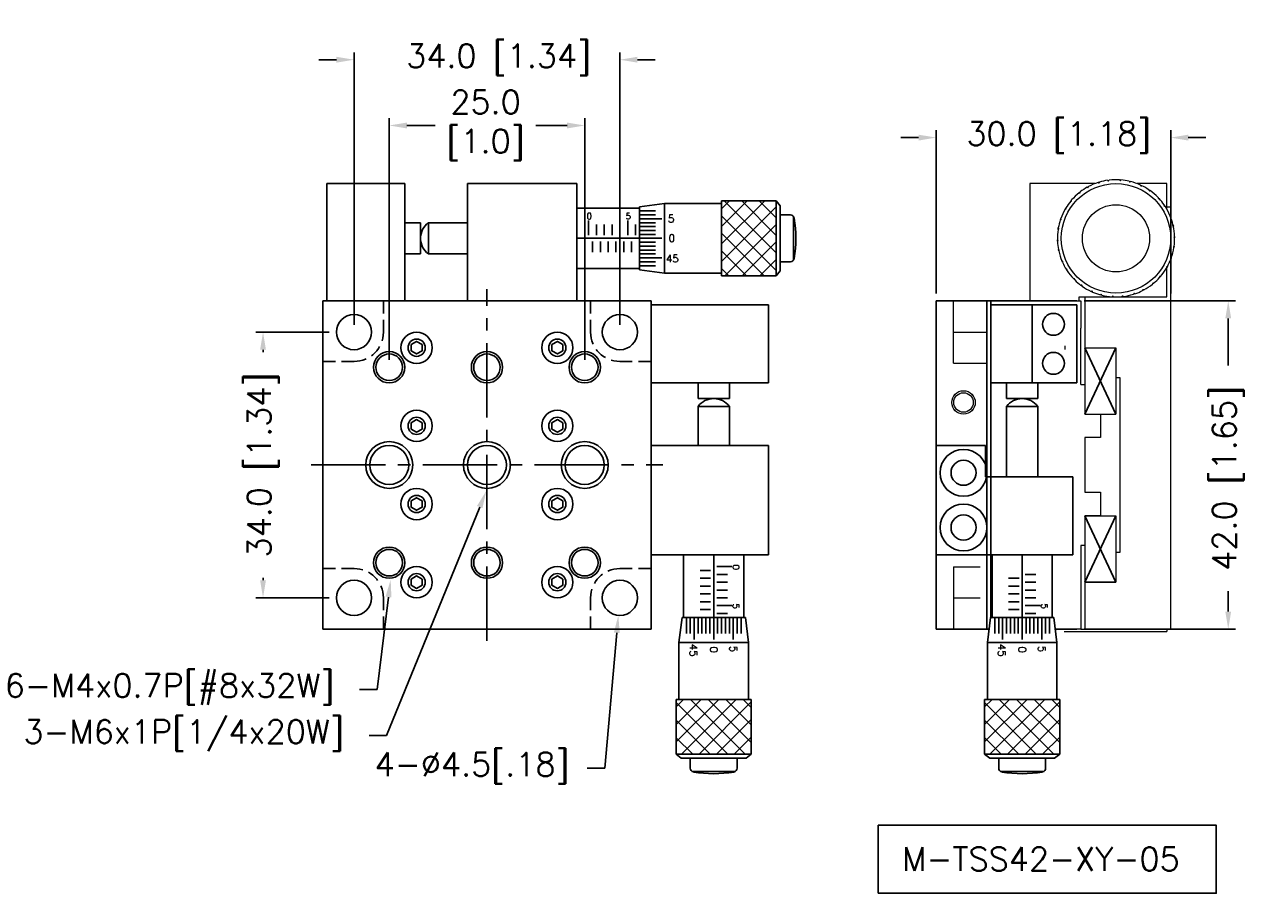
# Model space of a CAD drawing. Extents: x 39 to 322, y 106 to 219.
# Tile 1 of 2: x 39 to 197, y 106 to 217. Entities that reach past the tile are written whole.
import ezdxf

# ---------------------------------------------------------------- set-up
doc = ezdxf.new("R2010")
doc.units = 0
doc.header["$LTSCALE"] = 0.5
doc.header["$MEASUREMENT"] = 0
doc.linetypes.add('CENTER2', pattern=[28.575, 19.05, -3.175, 3.175, -3.175])
doc.linetypes.add('DASHED2', pattern=[9.525, 6.35, -3.175])
doc.layers.get('0').update_dxf_attribs({"linetype": 'CONTINUOUS'})
doc.layers.get('Defpoints').update_dxf_attribs({"linetype": 'CONTINUOUS'})
doc.layers.add('圖框', color=7, linetype='CONTINUOUS')
doc.layers.add('外形輪廓', color=7, linetype='CONTINUOUS')
doc.styles.get("Standard").update_dxf_attribs({"font": 'romans.shx', "bigfont": 'stsl.shx'})
doc.styles.add('STSL', font='romans.shx', dxfattribs={"bigfont": 'stsl.shx'})
doc.dimstyles.new('11', dxfattribs={"dimscale": 1.5, "dimtxt": 2, "dimasz": 1.5, "dimexe": 0.625, "dimexo": 0.625, "dimgap": 1, "dimtad": 0, "dimtih": 1, "dimtoh": 1, "dimdec": 1, "dimzin": 1, "dimdsep": 46, "dimtxsty": 'STSL', "dimcen": 0, "dimadec": 1, "dimazin": 0, "dimtfac": 1, "dimtdec": 1, "dimtofl": 0, "dimtmove": 0, "dimatfit": 3, "dimfxl": 0, "dimtolj": 1, "dimtzin": 0, "dimarcsym": 0})

# ---------------------------------------------------------------- blocks, each defined once
blk = doc.blocks.new('*D7')
at = {"layer": 'Defpoints', "color": 0}
for p in [(85.29, 204.43), (85.29, 173.49), (110.29, 173.49)]:
    blk.add_point(p, dxfattribs=at)
at = {"layer": '外形輪廓', "color": 0, "lineweight": -2}
for p, q in [((85.29, 174.43), (85.29, 205.37)), ((87.54, 204.43), (91.18, 204.43)), ((108.04, 204.43), (104.04, 204.43)), ((110.29, 174.43), (110.29, 205.37))]:
    blk.add_line(p, q, dxfattribs=at)
at = {"layer": '外形輪廓', "color": 0}
for points in [[(87.54, 204.8), (87.54, 204.05), (85.29, 204.43)], [(108.04, 204.8), (108.04, 204.05), (110.29, 204.43)]]:
    blk.add_solid(points, dxfattribs=at)
at = {"layer": '外形輪廓', "color": 0, "insert": (97.61, 204.43), "char_height": 3, "attachment_point": 5, "style": 'STSL'}
blk.add_mtext('\\A1;25.0\\P[1.0]', dxfattribs=at)
blk = doc.blocks.new('*D8')
at = {"layer": 'Defpoints', "color": 0}
for p in [(85.88, 149.7), (85.47, 146.32)]:
    blk.add_point(p, dxfattribs=at)
at = {"layer": '外形輪廓', "color": 0, "lineweight": -2}
for p, q in [((83.75, 132.28), (85.2, 144.09)), ((81.5, 132.28), (83.75, 132.28))]:
    blk.add_line(p, q, dxfattribs=at)
at = {"layer": '外形輪廓', "color": 0}
blk.add_solid([(84.82, 144.14), (85.57, 144.04), (85.47, 146.32)], dxfattribs=at)
at = {"layer": '外形輪廓', "color": 0, "insert": (57.21, 132.28), "char_height": 3, "attachment_point": 5, "style": 'STSL'}
blk.add_mtext('\\A1;6-M4x0.7P[#8x32W]', dxfattribs=at)
blk = doc.blocks.new('*D9')
at = {"layer": 'Defpoints', "color": 0}
for p in [(99.97, 163.25), (97.71, 157.69)]:
    blk.add_point(p, dxfattribs=at)
at = {"layer": '外形輪廓', "color": 0, "lineweight": -2}
for p, q in [((84.96, 126.36), (96.86, 155.6)), ((82.71, 126.36), (84.96, 126.36))]:
    blk.add_line(p, q, dxfattribs=at)
at = {"layer": '外形輪廓', "color": 0}
blk.add_solid([(96.51, 155.74), (97.21, 155.46), (97.71, 157.69)], dxfattribs=at)
at = {"layer": '外形輪廓', "color": 0, "insert": (59, 126.36), "char_height": 3, "attachment_point": 5, "style": 'STSL'}
blk.add_mtext('\\A1;3-M6x1P[1/4x20W]', dxfattribs=at)
blk = doc.blocks.new('*D10')
at = {"layer": 'Defpoints', "color": 0}
for p in [(69.15, 177.99), (78.54, 177.99), (78.54, 143.99)]:
    blk.add_point(p, dxfattribs=at)
at = {"layer": '外形輪廓', "color": 0, "lineweight": -2}
for p, q in [((77.61, 177.99), (68.21, 177.99)), ((69.15, 175.74), (69.15, 175.42)), ((69.15, 146.24), (69.15, 146.56)), ((77.61, 143.99), (68.21, 143.99))]:
    blk.add_line(p, q, dxfattribs=at)
at = {"layer": '外形輪廓', "color": 0}
for points in [[(68.77, 175.74), (69.52, 175.74), (69.15, 177.99)], [(68.77, 146.24), (69.52, 146.24), (69.15, 143.99)]]:
    blk.add_solid(points, dxfattribs=at)
at = {"layer": '外形輪廓', "color": 0, "insert": (69.15, 160.99), "char_height": 3, "attachment_point": 5, "rotation": 90, "style": 'STSL'}
blk.add_mtext('\\A1;34.0 [1.34]', dxfattribs=at)
blk = doc.blocks.new('*D11')
at = {"layer": 'Defpoints', "color": 0}
for p in [(114.99, 146.23), (114.59, 141.75)]:
    blk.add_point(p, dxfattribs=at)
at = {"layer": '外形輪廓', "color": 0, "lineweight": -2}
for p, q in [((112.86, 122.19), (114.4, 139.51)), ((110.61, 122.19), (112.86, 122.19))]:
    blk.add_line(p, q, dxfattribs=at)
at = {"layer": '外形輪廓', "color": 0}
blk.add_solid([(114.02, 139.54), (114.77, 139.48), (114.59, 141.75)], dxfattribs=at)
at = {"layer": '外形輪廓', "color": 0, "insert": (95.89, 122.19), "char_height": 3, "attachment_point": 5, "style": 'STSL'}
blk.add_mtext('\\A1;4-∅4.5[.18]', dxfattribs=at)
blk = doc.blocks.new('*D13')
at = {"layer": 'Defpoints', "color": 0}
for p in [(173.24, 181.99), (192.6, 181.99), (173.24, 139.99)]:
    blk.add_point(p, dxfattribs=at)
at = {"layer": '外形輪廓', "color": 0, "lineweight": -2}
for p, q in [((174.18, 181.99), (193.54, 181.99)), ((192.6, 179.74), (192.6, 173.71)), ((192.6, 142.24), (192.6, 144.85)), ((174.18, 139.99), (193.54, 139.99))]:
    blk.add_line(p, q, dxfattribs=at)
at = {"layer": '外形輪廓', "color": 0}
for points in [[(192.22, 179.74), (192.97, 179.74), (192.6, 181.99)], [(192.22, 142.24), (192.97, 142.24), (192.6, 139.99)]]:
    blk.add_solid(points, dxfattribs=at)
at = {"layer": '外形輪廓', "color": 0, "insert": (192.6, 159.28), "char_height": 3, "attachment_point": 5, "rotation": 90, "style": 'STSL'}
blk.add_mtext('\\A1;42.0 [1.65]', dxfattribs=at)
blk = doc.blocks.new('*D16')
at = {"layer": 'Defpoints', "color": 0}
for p in [(80.79, 212.84), (80.79, 177.99), (114.79, 177.99)]:
    blk.add_point(p, dxfattribs=at)
at = {"layer": '外形輪廓', "color": 0, "lineweight": -2}
for p, q in [((78.54, 212.84), (76.29, 212.84)), ((80.79, 178.93), (80.79, 213.78)), ((114.79, 178.93), (114.79, 213.78)), ((117.04, 212.84), (119.29, 212.84))]:
    blk.add_line(p, q, dxfattribs=at)
at = {"layer": '外形輪廓', "color": 0}
for points in [[(78.54, 213.22), (78.54, 212.47), (80.79, 212.84)], [(117.04, 213.22), (117.04, 212.47), (114.79, 212.84)]]:
    blk.add_solid(points, dxfattribs=at)
at = {"layer": '外形輪廓', "color": 0, "insert": (99.29, 212.84), "char_height": 3, "attachment_point": 5, "style": 'STSL'}
blk.add_mtext('\\A1;34.0 [1.34]', dxfattribs=at)
blk = doc.blocks.new('*D23')
at = {"layer": 'Defpoints', "color": 0}
for p in [(155.24, 202.88), (155.24, 181.99), (185.24, 181.99)]:
    blk.add_point(p, dxfattribs=at)
at = {"layer": '外形輪廓', "color": 0, "lineweight": -2}
for p, q in [((152.99, 202.88), (150.74, 202.88)), ((155.24, 182.93), (155.24, 203.81)), ((185.24, 182.93), (185.24, 203.81)), ((187.49, 202.88), (189.74, 202.88))]:
    blk.add_line(p, q, dxfattribs=at)
at = {"layer": '外形輪廓', "color": 0}
for points in [[(152.99, 203.25), (152.99, 202.5), (155.24, 202.88)], [(187.49, 203.25), (187.49, 202.5), (185.24, 202.88)]]:
    blk.add_solid(points, dxfattribs=at)
at = {"layer": '外形輪廓', "color": 0, "insert": (170.93, 202.88), "char_height": 3, "attachment_point": 5, "style": 'STSL'}
blk.add_mtext('\\A1;30.0 [1.18]', dxfattribs=at)

msp = doc.modelspace()

# ---------------------------------------------------------------- hatches: boundary and pattern name
at = {"layer": '外形輪廓'}
h = msp.add_hatch(dxfattribs=at)
h.set_pattern_fill('ANSI37', color=256, scale=0.5, style=0)
h.set_pattern_definition([(45, (-153.2857, 54.1227), (-1.122532, 1.122532), []), (135, (-153.2857, 54.1227), (-1.122532, -1.122532), [])])
h.paths.add_polyline_path([(134.79, 194.79), (127.79, 194.79), (127.79, 185.19), (134.79, 185.19)])
h = msp.add_hatch(dxfattribs=at)
h.set_pattern_fill('ANSI37', color=256, scale=0.5, angle=-90, style=0)
h.set_pattern_definition([(315, (-9.0757, 412.0711), (1.122532, 1.122532), []), (45, (-9.0757, 412.0711), (-1.122532, 1.122532), [])])
h.paths.add_polyline_path([(131.59, 123.99), (131.59, 130.99), (121.99, 130.99), (121.99, 123.99)])
h = msp.add_hatch(dxfattribs=at)
h.set_pattern_fill('ANSI37', color=256, scale=0.5, angle=-90, style=0)
h.set_pattern_definition([(315, (30.3751, 412.0711), (1.122532, 1.122532), []), (45, (30.3751, 412.0711), (-1.122532, 1.122532), [])])
h.paths.add_polyline_path([(171.04, 123.99), (171.04, 130.99), (161.44, 130.99), (161.44, 123.99)])

# ---------------------------------------------------------------- linework, layer by layer
at = {"color": 7, "linetype": 'Continuous', "lineweight": 15}
for p, q in [((167.24, 196.99), (167.24, 181.99)), ((175.55, 196.99), (167.24, 196.99)), ((174.57, 196.52), (174.73, 196.62)), ((177.18, 197.41), (177.36, 197.44)), ((179.93, 197.29), (180.11, 197.26)), ((184.74, 196.99), (180.94, 196.99)), ((184.74, 193.73), (184.74, 196.99)), ((172.46, 194.75), (172.57, 194.9)), ((182.45, 196.19), (182.61, 196.09)), ((184.41, 194.25), (184.52, 194.1)), ((185.24, 193.99), (184.74, 193.99)), ((185.24, 192.68), (185.24, 193.99)), ((171.13, 192.34), (171.18, 192.52)), ((185.53, 191.74), (185.58, 191.56)), ((174.2, 191.46), (174.2, 191.47)), ((170.76, 189.61), (170.75, 189.8)), ((185.67, 188.99), (185.65, 188.8)), ((171.4, 186.93), (171.32, 187.1)), ((185.24, 181.99), (185.24, 187.3)), ((184.81, 186.37), (184.72, 186.21)), ((184.74, 182.49), (184.74, 186.25)), ((184.74, 186.25), (184.74, 186.25)), ((172.97, 184.67), (172.83, 184.8)), ((183.06, 184.25), (182.92, 184.13)), ((173.54, 181.99), (173.54, 182.49)), ((173.54, 182.49), (178.24, 182.49)), ((174.24, 182.49), (174.24, 181.99)), ((175.25, 183.12), (175.08, 183.19)), ((177.93, 182.5), (177.74, 182.51)), ((178.24, 182.49), (184.74, 182.49)), ((180.66, 182.9), (180.48, 182.83)), ((155.24, 181.99), (157.44, 181.99)), ((155.24, 181.99), (155.24, 163.49)), ((157.44, 174.01), (157.44, 181.99)), ((157.44, 181.99), (161.74, 181.99)), ((161.74, 181.99), (161.74, 177.99)), ((161.74, 181.99), (162.24, 181.99)), ((162.24, 181.99), (162.24, 159.49)), ((162.24, 181.99), (173.74, 181.99)), ((173.74, 181.99), (173.74, 178.49)), ((185.24, 181.99), (174.24, 181.99)), ((174.24, 181.99), (174.24, 175.99)), ((185.24, 139.99), (185.24, 181.99)), ((157.44, 177.99), (161.74, 177.99)), ((173.74, 171.29), (173.74, 178.49)), ((171.74, 175.77), (171.74, 176.22)), ((174.24, 175.99), (178.24, 175.99)), ((174.24, 175.99), (174.24, 167.49)), ((178.24, 175.99), (178.24, 167.49)), ((157.44, 174.01), (161.74, 174.01)), ((161.74, 174.01), (161.74, 159.49)), ((173.74, 171.29), (174.24, 171.29)), ((178.24, 172.19), (178.74, 172.19)), ((178.74, 172.19), (178.74, 149.79)), ((174.24, 167.49), (178.24, 167.49)), ((176.24, 167.49), (176.24, 164.49)), ((174.24, 164.49), (174.24, 157.49)), ((176.24, 164.49), (174.24, 164.49)), ((174.24, 157.49), (176.24, 157.49)), ((176.24, 157.49), (176.24, 154.49)), ((176.24, 154.49), (174.24, 154.49)), ((174.24, 154.49), (174.24, 150.69)), ((174.24, 154.49), (178.24, 154.49)), ((174.24, 154.49), (174.24, 145.99)), ((178.24, 154.49), (178.24, 145.99)), ((174.24, 150.69), (173.74, 150.69)), ((173.74, 150.69), (173.74, 139.99)), ((155.24, 149.49), (155.24, 139.99)), ((178.24, 149.79), (178.24, 145.99)), ((178.74, 149.79), (178.24, 149.79)), ((157.44, 147.97), (160.87, 147.97)), ((157.44, 147.97), (157.44, 139.99)), ((174.24, 145.99), (174.24, 139.99)), ((178.24, 145.99), (174.24, 145.99)), ((174.24, 145.99), (178.24, 145.99)), ((155.24, 139.99), (157.44, 139.99)), ((157.44, 139.99), (160.87, 139.99)), ((173.74, 139.99), (171.62, 139.99)), ((171.62, 139.69), (184.74, 139.69)), ((173.74, 139.99), (174.24, 139.99)), ((174.24, 139.99), (185.24, 139.99)), ((184.74, 139.99), (184.74, 139.69))]:
    msp.add_line(p, q, dxfattribs=at)
for p, q in [((109.29, 186.14), (109.29, 193.84)), ((109.29, 193.84), (109.29, 186.14)), ((123.94, 149.49), (131.64, 149.49)), ((169.04, 121.79), (163.45, 121.79))]:
    msp.add_line(p, q)
at = {"color": 8, "linetype": 'Continuous', "lineweight": 15}
msp.add_line((157.44, 143.99), (160.87, 143.99), dxfattribs=at)
at = {"color": 7, "linetype": 'Continuous', "lineweight": 15}
for centre, radius in [((178.24, 189.99), 7), ((178.24, 189.99), 4.3), ((158.74, 168.99), 1.5), ((158.74, 168.99), 1.25)]:
    msp.add_circle(centre, radius, dxfattribs=at)
for start, end in [(119.4081, 127.4655), (107.7525, 117.9446), (98.2316, 106.289), (86.576, 96.7682), (77.0552, 85.1125), (65.3995, 75.5917), (55.8787, 63.9361), (128.929, 139.1211), (44.2231, 54.4152), (34.7022, 42.7596), (150.1054, 160.2976), (140.5846, 148.642), (23.0466, 33.2387), (161.761, 169.8184), (13.5257, 21.5831), (171.2819, 181.474), (1.8701, 12.0623), (182.9375, 190.9949), (340.6937, 350.8858), (352.3493, 0.4067), (192.4584, 202.6505), (204.114, 212.1714), (331.1728, 339.2302), (213.6348, 223.827), (319.5172, 329.7093), (225.2904, 233.3478), (234.8113, 245.0035), (298.3407, 308.5329), (309.9963, 318.0537), (246.4669, 254.5243), (255.9878, 266.1799), (267.6434, 275.7008), (277.1642, 287.3564), (288.8199, 296.8773)]:
    msp.add_arc((178.24, 189.99), 7.5, start, end, dxfattribs=at)
for centre, radius, start, end in [((163.74, 122.2), 0.5, 180, 258.9091), ((168.74, 122.2), 0.5, 281.0909, 0), ((166.24, 137.4), 15.91, 260.6096, 279.3904)]:
    msp.add_arc(centre, radius, start, end)
for points, knots in [([(174.56, 196.53), (174.58, 196.52), (174.62, 196.51), (174.66, 196.49), (174.68, 196.49)], [0, 0, 0, 0, 0.499989, 1, 1, 1, 1]), ([(174.68, 196.49), (174.68, 196.5), (174.69, 196.52), (174.71, 196.57), (174.72, 196.6), (174.73, 196.62)], [0, 0, 0, 0, 0.263094, 0.526188, 1, 1, 1, 1]), ([(175.96, 197.13), (175.96, 197.14), (176.03, 197.16), (176.09, 197.18), (176.15, 197.19)], [0, 0, 0, 0, 0.087077, 1, 1, 1, 1]), ([(175.96, 197.13), (175.97, 197.13), (175.99, 197.12), (176.03, 197.1), (176.07, 197.09), (176.09, 197.08)], [0, 0, 0, 0, 0.263094, 0.526188, 1, 1, 1, 1]), ([(176.09, 197.08), (176.1, 197.1), (176.11, 197.14), (176.13, 197.17), (176.14, 197.19)], [0, 0, 0, 0, 0.499989, 1, 1, 1, 1]), ([(177.17, 197.41), (177.19, 197.4), (177.22, 197.38), (177.25, 197.35), (177.26, 197.34)], [0, 0, 0, 0, 0.499989, 1, 1, 1, 1]), ([(177.26, 197.34), (177.27, 197.35), (177.29, 197.37), (177.32, 197.4), (177.35, 197.42), (177.36, 197.44)], [0, 0, 0, 0, 0.263094, 0.526188, 1, 1, 1, 1]), ([(178.69, 197.48), (178.7, 197.47), (178.72, 197.45), (178.75, 197.42), (178.78, 197.4), (178.79, 197.38)], [0, 0, 0, 0, 0.263094, 0.526188, 1, 1, 1, 1]), ([(178.69, 197.48), (178.7, 197.48), (178.76, 197.47), (178.83, 197.47), (178.89, 197.46)], [0, 0, 0, 0, 0.087077, 1, 1, 1, 1]), ([(178.79, 197.38), (178.81, 197.4), (178.84, 197.42), (178.87, 197.45), (178.88, 197.46)], [0, 0, 0, 0, 0.499989, 1, 1, 1, 1]), ([(179.92, 197.3), (179.93, 197.28), (179.95, 197.25), (179.97, 197.21), (179.98, 197.2)], [0, 0, 0, 0, 0.499989, 1, 1, 1, 1]), ([(179.98, 197.2), (180, 197.2), (180.02, 197.21), (180.06, 197.23), (180.09, 197.25), (180.11, 197.26)], [0, 0, 0, 0, 0.263094, 0.526188, 1, 1, 1, 1]), ([(181.37, 196.81), (181.37, 196.8), (181.38, 196.78), (181.4, 196.74), (181.42, 196.71), (181.43, 196.69)], [0, 0, 0, 0, 0.263094, 0.526188, 1, 1, 1, 1]), ([(181.37, 196.81), (181.37, 196.81), (181.43, 196.78), (181.49, 196.75), (181.55, 196.72)], [0, 0, 0, 0, 0.087077, 1, 1, 1, 1]), ([(181.43, 196.69), (181.45, 196.69), (181.48, 196.71), (181.52, 196.72), (181.54, 196.73)], [0, 0, 0, 0, 0.499989, 1, 1, 1, 1]), ([(172.57, 194.76), (172.57, 194.77), (172.57, 194.8), (172.57, 194.84), (172.57, 194.88), (172.57, 194.9)], [0, 0, 0, 0, 0.263094, 0.526188, 1, 1, 1, 1]), ([(173.53, 195.83), (173.54, 195.83), (173.59, 195.87), (173.64, 195.91), (173.69, 195.95)], [0, 0, 0, 0, 0.0870766, 1, 1, 1, 1]), ([(173.53, 195.83), (173.54, 195.83), (173.57, 195.83), (173.61, 195.83), (173.65, 195.82), (173.67, 195.82)], [0, 0, 0, 0, 0.263094, 0.526188, 1, 1, 1, 1]), ([(173.67, 195.82), (173.67, 195.84), (173.68, 195.88), (173.68, 195.92), (173.68, 195.94)], [0, 0, 0, 0, 0.499989, 1, 1, 1, 1]), ([(182.45, 196.2), (182.45, 196.18), (182.46, 196.14), (182.47, 196.1), (182.47, 196.08)], [0, 0, 0, 0, 0.499989, 1, 1, 1, 1]), ([(182.47, 196.08), (182.48, 196.08), (182.51, 196.08), (182.55, 196.09), (182.59, 196.09), (182.61, 196.09)], [0, 0, 0, 0, 0.263094, 0.526188, 1, 1, 1, 1]), ([(183.62, 195.22), (183.62, 195.21), (183.62, 195.19), (183.63, 195.14), (183.63, 195.11), (183.63, 195.08)], [0, 0, 0, 0, 0.263094, 0.526188, 1, 1, 1, 1]), ([(183.62, 195.22), (183.62, 195.22), (183.67, 195.17), (183.71, 195.12), (183.76, 195.08)], [0, 0, 0, 0, 0.087077, 1, 1, 1, 1]), ([(183.63, 195.08), (183.65, 195.08), (183.69, 195.08), (183.73, 195.08), (183.75, 195.08)], [0, 0, 0, 0, 0.499989, 1, 1, 1, 1]), ([(171.74, 193.73), (171.75, 193.73), (171.78, 193.79), (171.81, 193.85), (171.84, 193.9)], [0, 0, 0, 0, 0.087077, 1, 1, 1, 1]), ([(171.74, 193.73), (171.75, 193.73), (171.78, 193.74), (171.82, 193.76), (171.85, 193.77), (171.87, 193.78)], [0, 0, 0, 0, 0.263094, 0.526188, 1, 1, 1, 1]), ([(171.87, 193.78), (171.87, 193.8), (171.86, 193.84), (171.85, 193.88), (171.84, 193.89)], [0, 0, 0, 0, 0.499989, 1, 1, 1, 1]), ([(172.45, 194.75), (172.47, 194.76), (172.51, 194.76), (172.55, 194.76), (172.57, 194.76)], [0, 0, 0, 0, 0.499989, 1, 1, 1, 1]), ([(184.41, 194.26), (184.41, 194.24), (184.4, 194.2), (184.39, 194.16), (184.38, 194.14)], [0, 0, 0, 0, 0.499989, 1, 1, 1, 1]), ([(184.38, 194.14), (184.4, 194.14), (184.42, 194.13), (184.46, 194.12), (184.5, 194.11), (184.52, 194.1)], [0, 0, 0, 0, 0.263094, 0.526188, 1, 1, 1, 1]), ([(171.12, 192.34), (171.14, 192.35), (171.18, 192.36), (171.21, 192.38), (171.23, 192.39)], [0, 0, 0, 0, 0.499989, 1, 1, 1, 1]), ([(171.23, 192.39), (171.23, 192.4), (171.22, 192.42), (171.2, 192.47), (171.19, 192.5), (171.18, 192.52)], [0, 0, 0, 0, 0.2630941, 0.5261882, 1, 1, 1, 1]), ([(185.15, 192.93), (185.14, 192.92), (185.14, 192.89), (185.12, 192.85), (185.11, 192.82), (185.11, 192.79)], [0, 0, 0, 0, 0.263094, 0.526188, 1, 1, 1, 1]), ([(185.11, 192.79), (185.12, 192.79), (185.16, 192.77), (185.2, 192.76), (185.22, 192.75)], [0, 0, 0, 0, 0.499989, 1, 1, 1, 1]), ([(185.15, 192.93), (185.15, 192.92), (185.17, 192.86), (185.2, 192.8), (185.22, 192.74)], [0, 0, 0, 0, 0.087077, 1, 1, 1, 1]), ([(185.54, 191.75), (185.53, 191.73), (185.5, 191.7), (185.48, 191.66), (185.47, 191.65)], [0, 0, 0, 0, 0.499989, 1, 1, 1, 1]), ([(170.83, 191.13), (170.83, 191.13), (170.84, 191.2), (170.85, 191.27), (170.86, 191.33)], [0, 0, 0, 0, 0.087077, 1, 1, 1, 1]), ([(170.83, 191.13), (170.84, 191.14), (170.86, 191.15), (170.89, 191.18), (170.92, 191.21), (170.94, 191.22)], [0, 0, 0, 0, 0.263094, 0.526188, 1, 1, 1, 1]), ([(170.94, 191.22), (170.92, 191.24), (170.9, 191.27), (170.87, 191.3), (170.86, 191.32)], [0, 0, 0, 0, 0.499989, 1, 1, 1, 1]), ([(185.47, 191.65), (185.48, 191.64), (185.5, 191.62), (185.53, 191.59), (185.56, 191.57), (185.58, 191.56)], [0, 0, 0, 0, 0.263094, 0.526188, 1, 1, 1, 1]), ([(185.74, 190.24), (185.73, 190.23), (185.72, 190.21), (185.69, 190.17), (185.67, 190.14), (185.65, 190.13)], [0, 0, 0, 0, 0.263094, 0.526188, 1, 1, 1, 1]), ([(185.65, 190.13), (185.67, 190.11), (185.7, 190.09), (185.73, 190.06), (185.74, 190.05)], [0, 0, 0, 0, 0.499989, 1, 1, 1, 1]), ([(185.74, 190.24), (185.74, 190.23), (185.74, 190.16), (185.74, 190.1), (185.74, 190.04)], [0, 0, 0, 0, 0.087077, 1, 1, 1, 1]), ([(170.84, 189.69), (170.83, 189.7), (170.81, 189.72), (170.78, 189.76), (170.76, 189.78), (170.75, 189.8)], [0, 0, 0, 0, 0.263094, 0.526188, 1, 1, 1, 1]), ([(170.75, 189.61), (170.77, 189.62), (170.8, 189.65), (170.82, 189.68), (170.84, 189.69)], [0, 0, 0, 0, 0.499989, 1, 1, 1, 1]), ([(170.98, 188.5), (170.97, 188.51), (170.93, 188.53), (170.9, 188.55), (170.88, 188.56)], [0, 0, 0, 0, 0.499989, 1, 1, 1, 1]), ([(170.92, 188.37), (170.92, 188.38), (170.91, 188.44), (170.89, 188.5), (170.88, 188.56)], [0, 0, 0, 0, 0.091209, 1, 1, 1, 1]), ([(170.92, 188.37), (170.93, 188.38), (170.94, 188.41), (170.96, 188.45), (170.97, 188.48), (170.98, 188.5)], [0, 0, 0, 0, 0.2630941, 0.5261882, 1, 1, 1, 1]), ([(185.68, 188.99), (185.66, 188.98), (185.63, 188.96), (185.6, 188.94), (185.58, 188.92)], [0, 0, 0, 0, 0.499989, 1, 1, 1, 1]), ([(185.58, 188.92), (185.58, 188.91), (185.6, 188.89), (185.62, 188.85), (185.64, 188.82), (185.65, 188.8)], [0, 0, 0, 0, 0.263094, 0.526188, 1, 1, 1, 1]), ([(171.45, 187.04), (171.44, 187.04), (171.41, 187.06), (171.37, 187.08), (171.34, 187.09), (171.32, 187.1)], [0, 0, 0, 0, 0.263094, 0.526188, 1, 1, 1, 1]), ([(171.4, 186.93), (171.41, 186.95), (171.42, 186.98), (171.44, 187.02), (171.45, 187.04)], [0, 0, 0, 0, 0.499989, 1, 1, 1, 1]), ([(185.32, 187.51), (185.31, 187.51), (185.29, 187.49), (185.25, 187.47), (185.22, 187.45), (185.2, 187.44)], [0, 0, 0, 0, 0.263094, 0.526188, 1, 1, 1, 1]), ([(185.2, 187.44), (185.21, 187.42), (185.23, 187.39), (185.25, 187.35), (185.26, 187.33)], [0, 0, 0, 0, 0.499989, 1, 1, 1, 1]), ([(185.32, 187.51), (185.32, 187.51), (185.3, 187.44), (185.27, 187.38), (185.25, 187.32)], [0, 0, 0, 0, 0.087077, 1, 1, 1, 1]), ([(172, 185.84), (172, 185.84), (171.96, 185.9), (171.92, 185.95), (171.89, 186.01)], [0, 0, 0, 0, 0.087077, 1, 1, 1, 1]), ([(172.01, 185.98), (171.99, 185.98), (171.96, 185.99), (171.92, 185.99), (171.9, 186)], [0, 0, 0, 0, 0.499989, 1, 1, 1, 1]), ([(172, 185.84), (172, 185.85), (172, 185.87), (172.01, 185.92), (172.01, 185.95), (172.01, 185.98)], [0, 0, 0, 0, 0.263094, 0.526188, 1, 1, 1, 1]), ([(184.81, 186.38), (184.8, 186.37), (184.76, 186.36), (184.72, 186.35), (184.7, 186.35)], [0, 0, 0, 0, 0.499989, 1, 1, 1, 1]), ([(184.7, 186.35), (184.7, 186.33), (184.7, 186.31), (184.71, 186.26), (184.72, 186.23), (184.72, 186.21)], [0, 0, 0, 0, 0.2630941, 0.5261882, 1, 1, 1, 1]), ([(172.97, 184.78), (172.96, 184.78), (172.94, 184.79), (172.89, 184.79), (172.86, 184.8), (172.83, 184.8)], [0, 0, 0, 0, 0.263094, 0.526188, 1, 1, 1, 1]), ([(172.97, 184.66), (172.97, 184.68), (172.97, 184.72), (172.97, 184.76), (172.97, 184.78)], [0, 0, 0, 0, 0.499989, 1, 1, 1, 1]), ([(173.92, 183.86), (173.92, 183.87), (173.86, 183.9), (173.81, 183.94), (173.76, 183.98)], [0, 0, 0, 0, 0.087077, 1, 1, 1, 1]), ([(173.89, 184), (173.87, 183.99), (173.83, 183.99), (173.79, 183.98), (173.77, 183.97)], [0, 0, 0, 0, 0.499989, 1, 1, 1, 1]), ([(173.92, 183.86), (173.92, 183.87), (173.91, 183.9), (173.9, 183.94), (173.89, 183.98), (173.89, 184)], [0, 0, 0, 0, 0.263094, 0.526188, 1, 1, 1, 1]), ([(182.95, 184.26), (182.94, 184.25), (182.94, 184.23), (182.93, 184.18), (182.92, 184.15), (182.92, 184.13)], [0, 0, 0, 0, 0.263094, 0.526188, 1, 1, 1, 1]), ([(183.06, 184.25), (183.04, 184.25), (183, 184.25), (182.96, 184.26), (182.95, 184.26)], [0, 0, 0, 0, 0.499989, 1, 1, 1, 1]), ([(183.95, 185.12), (183.94, 185.12), (183.91, 185.12), (183.87, 185.11), (183.83, 185.1), (183.81, 185.1)], [0, 0, 0, 0, 0.263094, 0.526188, 1, 1, 1, 1]), ([(183.81, 185.1), (183.81, 185.08), (183.82, 185.04), (183.82, 185), (183.82, 184.98)], [0, 0, 0, 0, 0.499989, 1, 1, 1, 1]), ([(183.95, 185.12), (183.95, 185.12), (183.9, 185.07), (183.86, 185.02), (183.82, 184.97)], [0, 0, 0, 0, 0.087077, 1, 1, 1, 1]), ([(175.21, 183.23), (175.2, 183.23), (175.17, 183.22), (175.13, 183.21), (175.1, 183.2), (175.08, 183.19)], [0, 0, 0, 0, 0.263094, 0.526188, 1, 1, 1, 1]), ([(175.25, 183.12), (175.24, 183.13), (175.23, 183.17), (175.22, 183.21), (175.21, 183.23)], [0, 0, 0, 0, 0.499989, 1, 1, 1, 1]), ([(176.35, 182.83), (176.33, 182.82), (176.29, 182.8), (176.26, 182.77), (176.24, 182.76)], [0, 0, 0, 0, 0.499989, 1, 1, 1, 1]), ([(176.43, 182.72), (176.42, 182.72), (176.36, 182.73), (176.29, 182.75), (176.24, 182.77)], [0, 0, 0, 0, 0.0870766, 1, 1, 1, 1]), ([(176.43, 182.72), (176.42, 182.72), (176.41, 182.74), (176.38, 182.78), (176.36, 182.81), (176.35, 182.83)], [0, 0, 0, 0, 0.2630941, 0.5261882, 1, 1, 1, 1]), ([(177.86, 182.59), (177.85, 182.58), (177.83, 182.57), (177.79, 182.54), (177.76, 182.52), (177.74, 182.51)], [0, 0, 0, 0, 0.263094, 0.526188, 1, 1, 1, 1]), ([(177.94, 182.5), (177.92, 182.51), (177.9, 182.54), (177.87, 182.57), (177.86, 182.59)], [0, 0, 0, 0, 0.499989, 1, 1, 1, 1]), ([(179.18, 182.55), (179.17, 182.55), (179.11, 182.54), (179.04, 182.53), (178.98, 182.53)], [0, 0, 0, 0, 0.087077, 1, 1, 1, 1]), ([(179.06, 182.63), (179.05, 182.61), (179.03, 182.58), (179, 182.55), (178.99, 182.53)], [0, 0, 0, 0, 0.499989, 1, 1, 1, 1]), ([(179.18, 182.55), (179.17, 182.56), (179.15, 182.57), (179.11, 182.6), (179.08, 182.61), (179.06, 182.63)], [0, 0, 0, 0, 0.263094, 0.526188, 1, 1, 1, 1]), ([(180.56, 182.95), (180.55, 182.94), (180.54, 182.92), (180.51, 182.88), (180.49, 182.85), (180.48, 182.83)], [0, 0, 0, 0, 0.2630941, 0.5261882, 1, 1, 1, 1]), ([(180.66, 182.89), (180.65, 182.9), (180.61, 182.92), (180.58, 182.94), (180.56, 182.95)], [0, 0, 0, 0, 0.499989, 1, 1, 1, 1]), ([(181.67, 183.42), (181.66, 183.4), (181.65, 183.36), (181.64, 183.32), (181.63, 183.3)], [0, 0, 0, 0, 0.499989, 1, 1, 1, 1]), ([(181.8, 183.39), (181.8, 183.39), (181.74, 183.36), (181.68, 183.33), (181.63, 183.3)], [0, 0, 0, 0, 0.087077, 1, 1, 1, 1]), ([(181.8, 183.39), (181.79, 183.39), (181.77, 183.4), (181.72, 183.41), (181.69, 183.41), (181.67, 183.42)], [0, 0, 0, 0, 0.263094, 0.526188, 1, 1, 1, 1])]:
    msp.add_open_spline(points, degree=3, knots=knots, dxfattribs=at)
at = {"layer": '圖框'}
for p, q in [((162.24, 181.49), (162.24, 171.49)), ((173.24, 181.49), (162.24, 181.49)), ((167.54, 181.49), (167.54, 171.49)), ((173.24, 181.49), (173.24, 171.49)), ((173.24, 171.49), (162.24, 171.49))]:
    msp.add_line(p, q, dxfattribs=at)
for centre in [(170.24, 178.99), (170.24, 173.99)]:
    msp.add_circle(centre, 1.4, dxfattribs=at)
at = {"layer": '外形輪廓'}
for p, q in [((77.29, 181.99), (77.29, 196.99)), ((77.29, 196.99), (87.29, 196.99)), ((87.29, 181.99), (87.29, 196.99)), ((95.29, 187.99), (95.29, 196.99)), ((95.29, 196.99), (109.29, 196.99)), ((109.29, 181.99), (109.29, 196.99)), ((109.29, 193.84), (117.29, 193.84)), ((120.49, 194.44), (117.29, 194.04)), ((117.29, 194.04), (117.29, 185.94)), ((117.29, 193.84), (117.29, 186.14)), ((117.29, 193.49), (119.36, 193.49)), ((120.49, 194.44), (120.49, 185.74)), ((120.49, 194.44), (127.79, 194.44)), ((127.79, 194.79), (134.79, 194.79)), ((127.79, 194.79), (127.79, 185.19)), ((135.29, 194.14), (134.79, 194.79)), ((134.79, 194.79), (134.79, 185.19)), ((135.29, 194.14), (135.29, 185.84)), ((87.29, 191.99), (89.29, 191.99)), ((89.29, 187.99), (89.29, 191.99)), ((90.29, 187.99), (90.29, 191.99)), ((90.29, 191.99), (95.29, 191.99)), ((110.79, 192.29), (110.79, 190.39)), ((111.79, 191.74), (111.79, 190.39)), ((112.79, 191.74), (112.79, 190.39)), ((113.79, 191.74), (113.79, 190.39)), ((114.79, 191.74), (114.79, 190.39)), ((115.79, 192.29), (115.79, 190.39)), ((116.79, 191.74), (116.79, 190.39)), ((117.29, 192.99), (119.36, 192.99)), ((117.29, 192.49), (120.15, 192.49)), ((117.29, 191.99), (119.36, 191.99)), ((135.29, 192.99), (136.59, 192.99)), ((136.99, 192.79), (136.99, 187.2)), ((117.29, 191.49), (119.36, 191.49)), ((117.29, 190.99), (119.36, 190.99)), ((117.29, 190.49), (119.36, 190.49)), ((109.29, 189.99), (117.29, 189.99)), ((111.29, 189.59), (111.29, 188.24)), ((112.29, 189.59), (112.29, 188.24)), ((113.29, 189.59), (113.29, 188.24)), ((114.29, 189.59), (114.29, 188.24)), ((115.29, 189.59), (115.29, 188.24)), ((116.29, 189.59), (116.29, 188.24)), ((117.29, 189.99), (117.29, 186.49)), ((117.29, 189.99), (117.29, 186.49)), ((117.29, 189.99), (120.15, 189.99)), ((117.29, 189.59), (117.29, 188.24)), ((117.29, 189.59), (117.29, 188.24)), ((117.29, 189.49), (119.36, 189.49)), ((117.29, 188.99), (119.36, 188.99)), ((87.29, 187.99), (89.29, 187.99)), ((90.29, 187.99), (95.29, 187.99)), ((95.29, 181.99), (95.29, 187.99)), ((117.29, 188.49), (119.36, 188.49)), ((117.29, 187.99), (119.36, 187.99)), ((117.29, 187.49), (120.15, 187.49)), ((117.29, 186.99), (119.36, 186.99)), ((135.29, 186.99), (136.59, 186.99)), ((109.29, 186.14), (117.29, 186.14)), ((117.29, 186.49), (119.36, 186.49)), ((117.29, 185.94), (120.49, 185.54)), ((120.49, 185.54), (120.49, 185.74)), ((120.49, 185.54), (127.79, 185.54)), ((135.29, 185.84), (134.79, 185.19)), ((127.79, 185.19), (134.79, 185.19)), ((76.79, 181.99), (118.79, 181.99)), ((76.79, 139.99), (76.79, 181.99)), ((76.79, 139.99), (76.79, 181.99)), ((76.79, 181.99), (118.79, 181.99)), ((114.79, 181.74), (114.79, 181.99)), ((118.79, 181.99), (118.79, 139.99)), ((118.79, 181.99), (118.79, 139.99)), ((118.79, 181.49), (133.79, 181.49)), ((133.79, 181.49), (133.79, 171.49)), ((155.24, 139.99), (155.24, 181.99)), ((173.24, 181.99), (155.24, 181.99)), ((161.74, 139.99), (161.74, 181.99)), ((162.24, 141.49), (162.24, 181.99)), ((162.24, 141.49), (162.24, 181.99)), ((167.54, 171.49), (167.54, 181.49)), ((77.04, 177.99), (76.79, 177.99)), ((118.79, 172.49), (118.79, 149.49)), ((118.79, 171.49), (133.79, 171.49)), ((124.79, 171.49), (124.79, 169.49)), ((128.79, 171.49), (128.79, 169.49)), ((164.24, 171.49), (164.24, 169.49)), ((168.24, 171.49), (168.24, 169.49)), ((124.79, 169.49), (128.79, 169.49)), ((168.24, 169.49), (164.24, 169.49)), ((124.79, 168.49), (128.79, 168.49)), ((124.79, 168.49), (124.79, 163.49)), ((128.79, 168.49), (128.79, 163.49)), ((168.24, 168.49), (164.24, 168.49)), ((164.24, 168.49), (164.24, 159.49)), ((168.24, 168.49), (168.24, 159.49)), ((118.79, 163.49), (124.79, 163.49)), ((124.79, 163.49), (133.79, 163.49)), ((133.79, 163.49), (133.79, 149.49)), ((155.24, 163.49), (155.24, 149.49)), ((161.54, 163.49), (155.24, 163.49)), ((161.54, 163.49), (161.54, 159.49)), ((172.74, 159.49), (161.54, 159.49)), ((172.74, 159.49), (162.24, 159.49)), ((172.74, 159.49), (172.74, 149.49)), ((118.79, 149.49), (133.79, 149.49)), ((122.94, 149.49), (122.94, 141.49)), ((126.79, 149.49), (126.79, 141.49)), ((130.64, 149.49), (130.64, 141.49)), ((172.74, 149.49), (155.24, 149.49)), ((172.74, 149.49), (162.24, 149.49)), ((162.39, 149.49), (162.39, 141.49)), ((166.24, 149.49), (166.24, 141.49)), ((170.09, 149.49), (170.09, 141.49)), ((126.39, 147.49), (125.04, 147.49)), ((129.09, 147.99), (127.19, 147.99)), ((126.39, 146.49), (125.04, 146.49)), ((128.54, 146.99), (127.19, 146.99)), ((128.54, 145.99), (127.19, 145.99)), ((165.84, 146.49), (164.49, 146.49)), ((167.99, 146.99), (166.64, 146.99)), ((167.99, 145.99), (166.64, 145.99)), ((126.39, 145.49), (125.04, 145.49)), ((126.39, 144.49), (125.04, 144.49)), ((128.54, 144.99), (127.19, 144.99)), ((165.84, 145.49), (164.49, 145.49)), ((165.84, 144.49), (164.49, 144.49)), ((167.99, 144.99), (166.64, 144.99)), ((126.39, 143.49), (125.04, 143.49)), ((128.54, 143.99), (127.19, 143.99)), ((129.09, 142.99), (127.19, 142.99)), ((165.84, 143.49), (164.49, 143.49)), ((167.99, 143.99), (166.64, 143.99)), ((168.54, 142.99), (166.64, 142.99)), ((122.74, 141.49), (122.34, 138.29)), ((130.84, 141.49), (122.74, 141.49)), ((130.64, 141.49), (122.94, 141.49)), ((126.79, 141.49), (123.29, 141.49)), ((126.79, 141.49), (123.29, 141.49)), ((123.29, 141.49), (123.29, 139.42)), ((123.79, 141.49), (123.79, 139.42)), ((124.29, 141.49), (124.29, 138.64)), ((124.79, 141.49), (124.79, 139.42)), ((126.39, 142.49), (125.04, 142.49)), ((126.39, 141.49), (125.04, 141.49)), ((126.39, 141.49), (125.04, 141.49)), ((125.29, 141.49), (125.29, 139.42)), ((125.79, 141.49), (125.79, 139.42)), ((126.29, 141.49), (126.29, 139.42)), ((126.79, 141.49), (126.79, 138.64)), ((128.54, 141.99), (127.19, 141.99)), ((127.29, 141.49), (127.29, 139.42)), ((127.79, 141.49), (127.79, 139.42)), ((128.29, 141.49), (128.29, 139.42)), ((128.79, 141.49), (128.79, 139.42)), ((129.29, 141.49), (129.29, 138.64)), ((129.79, 141.49), (129.79, 139.42)), ((130.29, 141.49), (130.29, 139.42)), ((131.24, 138.29), (130.84, 141.49)), ((162.19, 141.49), (161.79, 138.29)), ((170.29, 141.49), (162.19, 141.49)), ((170.09, 141.49), (162.39, 141.49)), ((166.24, 141.49), (162.74, 141.49)), ((166.24, 141.49), (162.74, 141.49)), ((162.74, 141.49), (162.74, 139.42)), ((163.24, 141.49), (163.24, 139.42)), ((163.74, 141.49), (163.74, 138.64)), ((164.24, 141.49), (164.24, 139.42)), ((165.84, 142.49), (164.49, 142.49)), ((165.84, 141.49), (164.49, 141.49)), ((165.84, 141.49), (164.49, 141.49)), ((164.74, 141.49), (164.74, 139.42)), ((165.24, 141.49), (165.24, 139.42)), ((165.74, 141.49), (165.74, 139.42)), ((166.24, 141.49), (166.24, 138.64)), ((167.99, 141.99), (166.64, 141.99)), ((166.74, 141.49), (166.74, 139.42)), ((167.24, 141.49), (167.24, 139.42)), ((167.74, 141.49), (167.74, 139.42)), ((168.24, 141.49), (168.24, 139.42)), ((168.74, 141.49), (168.74, 138.64)), ((169.24, 141.49), (169.24, 139.42)), ((169.74, 141.49), (169.74, 139.42)), ((170.69, 138.29), (170.29, 141.49)), ((118.79, 139.99), (76.79, 139.99)), ((118.79, 139.99), (76.79, 139.99)), ((109.29, 139.99), (86.29, 139.99)), ((155.24, 139.99), (162.01, 139.99)), ((156.24, 139.99), (161.24, 139.99)), ((170.48, 139.99), (173.24, 139.99)), ((122.34, 138.29), (122.34, 130.99)), ((122.34, 138.29), (122.54, 138.29)), ((131.24, 138.29), (122.54, 138.29)), ((131.24, 138.29), (131.24, 130.99)), ((161.79, 138.29), (161.79, 130.99)), ((161.79, 138.29), (161.99, 138.29)), ((170.69, 138.29), (161.99, 138.29)), ((170.69, 138.29), (170.69, 130.99)), ((121.99, 130.99), (121.99, 123.99)), ((131.59, 130.99), (121.99, 130.99)), ((131.59, 130.99), (131.59, 123.99)), ((161.44, 130.99), (161.44, 123.99)), ((171.04, 130.99), (161.44, 130.99)), ((171.04, 130.99), (171.04, 123.99)), ((122.64, 123.49), (121.99, 123.99)), ((131.59, 123.99), (121.99, 123.99)), ((130.94, 123.49), (131.59, 123.99)), ((162.09, 123.49), (161.44, 123.99)), ((171.04, 123.99), (161.44, 123.99)), ((170.39, 123.49), (171.04, 123.99)), ((130.94, 123.49), (122.64, 123.49)), ((123.79, 123.49), (123.79, 122.2)), ((129.79, 123.49), (129.79, 122.2)), ((170.39, 123.49), (162.09, 123.49)), ((163.24, 123.49), (163.24, 122.2)), ((169.24, 123.49), (169.24, 122.2)), ((129.59, 121.79), (124, 121.79))]:
    msp.add_line(p, q, dxfattribs=at)
at = {"layer": '外形輪廓', "color": 0}
for p, q in [((109.29, 196.49), (109.29, 183.49)), ((173.24, 181.49), (162.24, 181.49)), ((178.24, 175.99), (174.24, 167.49)), ((178.24, 167.49), (174.24, 175.99)), ((173.24, 171.49), (162.24, 171.49)), ((178.24, 154.49), (174.24, 145.99)), ((178.24, 145.99), (174.24, 154.49)), ((133.29, 149.49), (120.29, 149.49))]:
    msp.add_line(p, q, dxfattribs=at)
at = {"layer": '外形輪廓', "color": 3, "linetype": 'CENTER2'}
for p, q in [((97.79, 138.49), (97.79, 183.49)), ((75.29, 160.99), (120.29, 160.99))]:
    msp.add_line(p, q, dxfattribs=at)
at = {"layer": '外形輪廓', "linetype": 'DASHED2', "ltscale": 0.5}
for p, q in [((84.54, 177.99), (84.54, 181.99)), ((84.54, 177.99), (84.54, 181.99)), ((111.04, 177.99), (111.04, 181.99)), ((111.04, 177.99), (111.04, 181.99)), ((80.79, 174.24), (76.79, 174.24)), ((80.79, 174.24), (76.79, 174.24)), ((114.79, 174.24), (118.79, 174.24)), ((114.79, 174.24), (118.79, 174.24)), ((80.79, 147.74), (76.79, 147.74)), ((80.79, 147.74), (76.79, 147.74)), ((114.79, 147.74), (118.79, 147.74)), ((114.79, 147.74), (118.79, 147.74)), ((84.54, 143.99), (84.54, 139.99)), ((84.54, 143.99), (84.54, 139.99)), ((111.04, 143.99), (111.04, 139.99)), ((111.04, 143.99), (111.04, 139.99))]:
    msp.add_line(p, q, dxfattribs=at)
at = {"layer": '外形輪廓', "color": 0}
for points in [[(89.49, 176.39), (88.79, 176.79), (88.1, 176.39), (88.1, 175.59), (88.79, 175.19), (89.49, 175.59)], [(107.49, 176.39), (106.79, 176.79), (106.1, 176.39), (106.1, 175.59), (106.79, 175.19), (107.49, 175.59)], [(89.49, 166.39), (88.79, 166.79), (88.1, 166.39), (88.1, 165.59), (88.79, 165.19), (89.49, 165.59)], [(107.49, 166.39), (106.79, 166.79), (106.1, 166.39), (106.1, 165.59), (106.79, 165.19), (107.49, 165.59)], [(89.49, 156.39), (88.79, 156.79), (88.1, 156.39), (88.1, 155.59), (88.79, 155.19), (89.49, 155.59)], [(107.49, 156.39), (106.79, 156.79), (106.1, 156.39), (106.1, 155.59), (106.79, 155.19), (107.49, 155.59)], [(89.49, 146.39), (88.79, 146.79), (88.1, 146.39), (88.1, 145.59), (88.79, 145.19), (89.49, 145.59)], [(107.49, 146.39), (106.79, 146.79), (106.1, 146.39), (106.1, 145.59), (106.79, 145.19), (107.49, 145.59)], [(147.83, 106.19), (191.07, 106.19), (191.07, 114.89), (147.83, 114.89)]]:
    msp.add_lwpolyline(points, close=True, dxfattribs=at)
at = {"layer": '外形輪廓'}
for centre, radius in [((80.79, 177.99), 2.25), ((80.79, 177.99), 2.25), ((114.79, 177.99), 2.25), ((114.79, 177.99), 2.25), ((88.79, 175.99), 2), ((106.79, 175.99), 2), ((88.79, 175.99), 1.1), ((106.79, 175.99), 1.1), ((85.29, 173.49), 2), ((85.29, 173.49), 2), ((85.29, 173.49), 1.7), ((85.29, 173.49), 1.7), ((97.79, 173.49), 2), ((97.79, 173.49), 1.7), ((110.29, 173.49), 2), ((110.29, 173.49), 2), ((110.29, 173.49), 1.7), ((110.29, 173.49), 1.7), ((88.79, 165.99), 2), ((106.79, 165.99), 2), ((88.79, 165.99), 1.1), ((106.79, 165.99), 1.1), ((85.29, 160.99), 3), ((85.29, 160.99), 2.5), ((97.79, 160.99), 3), ((97.79, 160.99), 3), ((97.79, 160.99), 2.5), ((97.79, 160.99), 2.5), ((110.29, 160.99), 3), ((110.29, 160.99), 2.5), ((158.74, 159.99), 3), ((158.74, 159.99), 1.6), ((88.79, 155.99), 2), ((88.79, 155.99), 1.1), ((106.79, 155.99), 2), ((106.79, 155.99), 1.1), ((158.74, 152.99), 3), ((158.74, 152.99), 1.6), ((85.29, 148.49), 2), ((85.29, 148.49), 2), ((97.79, 148.49), 2), ((110.29, 148.49), 2), ((110.29, 148.49), 2), ((85.29, 148.49), 1.7), ((85.29, 148.49), 1.7), ((97.79, 148.49), 1.7), ((110.29, 148.49), 1.7), ((110.29, 148.49), 1.7), ((88.79, 145.99), 2), ((106.79, 145.99), 2), ((80.79, 143.99), 2.25), ((80.79, 143.99), 2.25), ((88.79, 145.99), 1.1), ((106.79, 145.99), 1.1), ((114.79, 143.99), 2.25), ((114.79, 143.99), 2.25)]:
    msp.add_circle(centre, radius, dxfattribs=at)
at = {"layer": '外形輪廓', "color": 0}
for centre, start, end in [((91.79, 189.99), 126.8699, 233.1301), ((126.79, 166.99), 36.8699, 143.1301), ((166.24, 166.99), 36.8699, 143.1301)]:
    msp.add_arc(centre, 2.5, start, end, dxfattribs=at)
at = {"layer": '外形輪廓'}
for centre, radius, start, end in [((136.59, 192.49), 0.5, 11.0909, 90), ((121.38, 189.99), 15.91, 350.6096, 9.3904), ((136.59, 187.49), 0.5, 270, 348.9091), ((124.29, 122.2), 0.5, 180, 258.9091), ((129.29, 122.2), 0.5, 281.0909, 0), ((126.79, 137.4), 15.91, 260.6096, 279.3904)]:
    msp.add_arc(centre, radius, start, end, dxfattribs=at)
at = {"layer": '外形輪廓', "linetype": 'DASHED2', "ltscale": 0.5}
for centre, start, end in [((80.79, 177.99), 270, 0), ((80.79, 177.99), 270, 0), ((114.79, 177.99), 180, 270), ((114.79, 177.99), 180, 270), ((80.79, 143.99), 0, 90), ((80.79, 143.99), 0, 90), ((114.79, 143.99), 90, 180), ((114.79, 143.99), 90, 180)]:
    msp.add_arc(centre, 3.75, start, end, dxfattribs=at)

# ---------------------------------------------------------------- texts
at = {"layer": '外形輪廓', "attachment_point": 1}
for s, insert, char_height, width in [('0', (110.53, 193.23), 0.8, 1.4972), ('5', (115.52, 193.23), 0.8, 1.4972), ('5', (120.93, 192.99), 0.96, 1.7967), ('0', (121.01, 190.49), 0.96, 1.7967), ('45', (120.68, 187.88), 0.96, 1.7967)]:
    msp.add_mtext(s, dxfattribs=dict(at, insert=insert, char_height=char_height, width=width))
at = {"layer": '外形輪廓', "attachment_point": 1, "rotation": 270}
for s, insert, char_height, width in [('0', (130.03, 148.25), 0.8, 1.4972), ('5', (130.03, 143.26), 0.8, 1.4972), ('5', (169.49, 143.26), 0.8, 1.4972), ('45', (124.68, 138.1), 0.96, 1.7967), ('5', (129.79, 137.85), 0.96, 1.7967), ('45', (164.13, 138.1), 0.96, 1.7967), ('5', (169.24, 137.85), 0.96, 1.7967), ('0', (127.29, 137.77), 0.96, 1.7967), ('0', (166.74, 137.77), 0.96, 1.7967)]:
    msp.add_mtext(s, dxfattribs=dict(at, insert=insert, char_height=char_height, width=width))
at = {"layer": '外形輪廓', "color": 0, "insert": (150.91, 112.08), "char_height": 3, "width": 45.8673, "attachment_point": 1, "style": 'STSL'}
msp.add_mtext('M-TSS42-XY-05', dxfattribs=at)

# ---------------------------------------------------------------- dimensions: what is measured, and where the dimension line sits
at = {"layer": '外形輪廓', "color": 0}
dim = msp.add_linear_dim(base=(80.79, 212.84), p1=(114.79, 177.99), p2=(80.79, 177.99), dimstyle='11', dxfattribs=at)
dim.commit()
dim.dimension.update_dxf_attribs({"geometry": '*D16', "text_midpoint": (99.29, 212.84), "dimtype": 160})
dim = msp.add_linear_dim(base=(85.29, 204.43), p1=(110.29, 173.49), p2=(85.29, 173.49), text='<>\\P[1.0]', dimstyle='11', dxfattribs=at)
dim.commit()
dim.dimension.update_dxf_attribs({"geometry": '*D7', "text_midpoint": (97.61, 204.43), "dimtype": 160})
dim = msp.add_linear_dim(base=(155.24, 202.88), p1=(185.24, 181.99), p2=(155.24, 181.99), dimstyle='11', override={"dimfxl": 0.5}, dxfattribs=at)
dim.commit()
dim.dimension.update_dxf_attribs({"geometry": '*D23', "text_midpoint": (170.93, 202.88), "dimtype": 160})
for base, p1, p2, picture, middle in [((192.6, 181.99), (173.24, 139.99), (173.24, 181.99), '*D13', (192.6, 159.28)), ((69.15, 177.99), (78.54, 143.99), (78.54, 177.99), '*D10', (69.15, 160.99))]:
    dim = msp.add_linear_dim(base=base, p1=p1, p2=p2, angle=270, dimstyle='11', override={"dimtih": 0, "dimfxl": 0.5}, dxfattribs=at)
    dim.commit()
    dim.dimension.update_dxf_attribs({"geometry": picture, "text_midpoint": middle, "dimtype": 160})
for p1, p2, text, picture, middle in [((99.97, 163.25), (97.71, 157.69), '3-M6x1P[1/4x20W]', '*D9', (59, 126.36)), ((85.88, 149.7), (85.47, 146.32), '6-M4x0.7P[#8x32W]', '*D8', (57.21, 132.28)), ((114.99, 146.23), (114.59, 141.75), '4-<>[.18]', '*D11', (95.89, 122.19))]:
    dim = msp.add_diameter_dim_2p(p1=p1, p2=p2, text=text, dimstyle='11', dxfattribs=at)
    dim.commit()
    dim.dimension.update_dxf_attribs({"geometry": picture, "text_midpoint": middle, "dimtype": 163})

doc.saveas('drawing.dxf')
